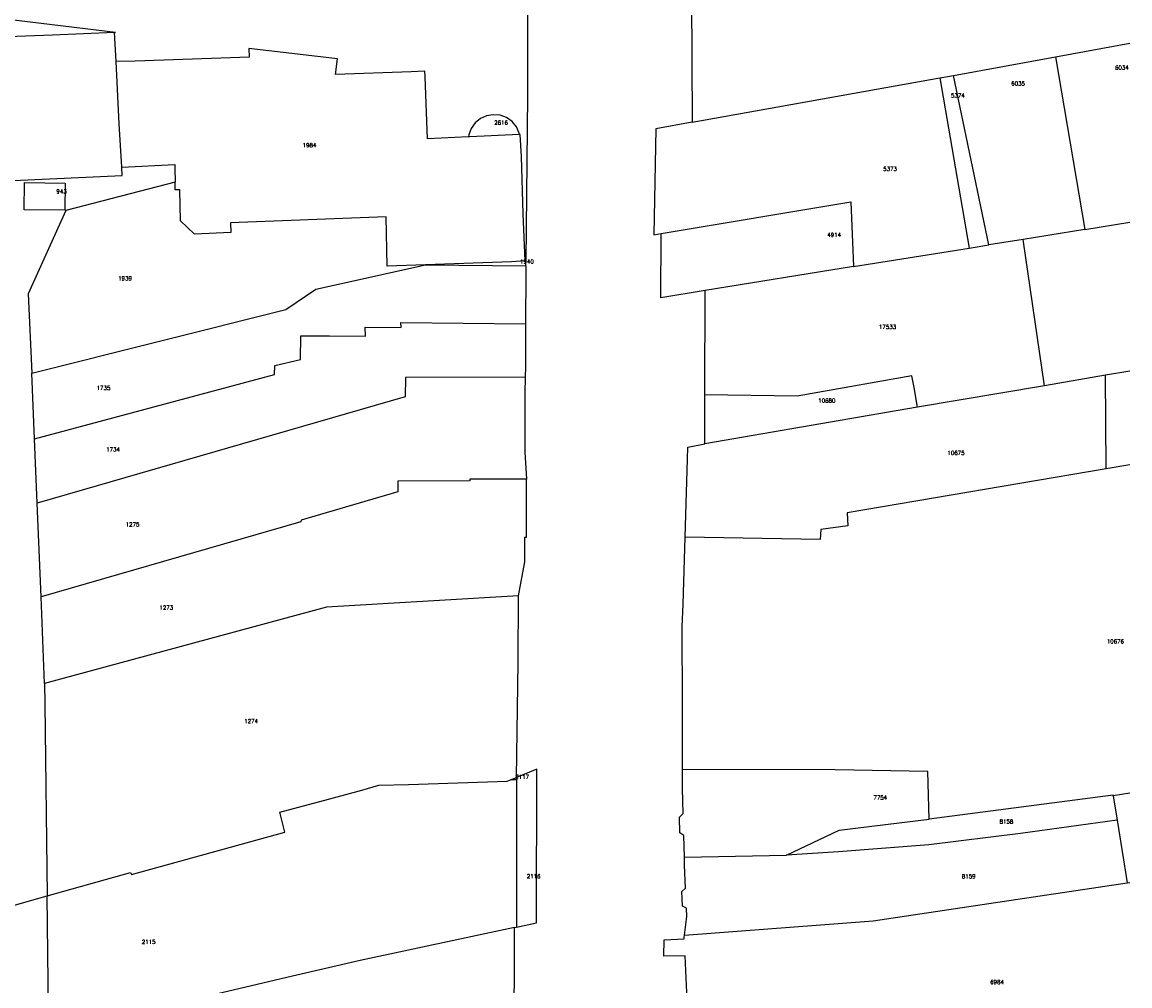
# Model space of a CAD drawing. Header units: metres. Extents: x 256352 to 256907, y 533293 to 533854.
# Tile 14 of 15: x 256769 to 256907, y 533638 to 533759. Entities that reach past the tile are written whole.
import ezdxf
from ezdxf.lldxf.tags import DXFTag

# ---------------------------------------------------------------- set-up
doc = ezdxf.new("R2010")
doc.units = ezdxf.units.M
doc.header["$LTSCALE"] = 0.5
doc.layers.add('BRK Perceelnummers', color=150, linetype='Continuous', lineweight=20)
doc.layers.add('BRK Perceelsgrenzen', color=150, linetype='KG-KADASTRAAL-SO')
doc.styles.get("Standard").update_dxf_attribs({"font": 'txt.shx'})
tags = doc.linetypes.add('KG-KADASTRAAL-SO', pattern='A,5.5,-2,["K",Standard,S=1.8,R=0,X=0,Y=-0.9],-2,5.5,-2,[5,NLCS.SHX,S=0.75,R=0,X=0,Y=0],-2', length=19).pattern_tags.tags
tags[6] = DXFTag(74, 10)

msp = doc.modelspace()

# ---------------------------------------------------------------- linework, layer by layer
at = {"layer": 'BRK Perceelsgrenzen'}
for p, q in [((256852.474, 533781.503), (256852.639, 533746.12)), ((256780.724, 533753.717), (256780.534, 533757.339)), ((256898.01, 533754.3), (256907.272, 533755.985)), ((256885.279, 533751.983), (256898.01, 533754.3)), ((256898.01, 533754.3), (256901.654, 533732.731)), ((256852.639, 533746.12), (256883.552, 533751.673)), ((256883.552, 533751.673), (256885.279, 533751.983)), ((256883.552, 533751.673), (256887.232, 533730.418)), ((256889.661, 533730.807), (256885.279, 533751.983)), ((256901.654, 533732.731), (256893.946, 533731.495)), ((256872.775, 533728.099), (256887.232, 533730.418)), ((256887.232, 533730.418), (256889.661, 533730.807)), ((256896.631, 533713.23), (256893.946, 533731.495)), ((256819.365, 533728.329), (256831.879, 533728.206)), ((256831.885, 533728.805), (256831.783, 533728.799)), ((256831.879, 533728.206), (256831.885, 533728.805)), ((256872.775, 533728.099), (256854.272, 533725.131)), ((256854.235, 533712.093), (256854.272, 533725.131)), ((256770.554, 533706.578), (256770.198, 533714.782)), ((256904.246, 533714.526), (256896.631, 533713.23)), ((256904.312, 533702.847), (256904.246, 533714.526)), ((256854.217, 533705.946), (256854.235, 533712.093)), ((256880.788, 533710.536), (256854.217, 533705.946)), ((256770.903, 533698.559), (256770.554, 533706.578)), ((256907.272, 533703.36), (256904.312, 533702.847)), ((256771.364, 533686.872), (256770.903, 533698.559)), ((256771.793, 533676.019), (256771.364, 533686.872)), ((256829.947, 533663.991), (256830.705, 533664.304)), ((256830.699, 533663.993), (256829.947, 533663.991)), ((256830.705, 533664.304), (256830.699, 533663.993)), ((256830.699, 533663.993), (256830.726, 533645.616)), ((256905.202, 533662.014), (256905.691, 533658.958)), ((256905.691, 533658.958), (256906.944, 533651.134)), ((256851.673, 533654.342), (256864.396, 533654.609)), ((256772.341, 533632.28), (256772.134, 533649.515))]:
    msp.add_line(p, q, dxfattribs=at)
for points in [[(256832.29, 533853.459), (256832.34, 533852.365), (256832.323, 533837.601), (256834.433, 533838.235), (256834.331, 533818.242), (256832.155, 533818.041), (256832.169, 533800.304), (256834.137, 533800.867), (256834.119, 533786.076), (256832.059, 533785.365), (256832.09, 533749.422), (256831.885, 533728.805)], [(256780.534, 533757.339), (256780.678, 533757.345), (256757.599, 533760.122), (256737.949, 533762.473)], [(256780.534, 533757.339), (256772.811, 533757.003), (256764.919, 533756.697), (256752.506, 533756.297), (256734.969, 533755.549), (256735.038, 533753.123), (256732.548, 533753.029), (256733.325, 533733.205), (256768.052, 533734.352), (256767.903, 533738.863), (256781.502, 533739.477), (256781.442, 533740.526)], [(256824.733, 533744.307), (256819.586, 533744.071), (256819.335, 533751.797), (256819.289, 533752.522), (256817.585, 533752.435), (256808.118, 533752.092), (256808.379, 533754.029), (256797.315, 533755.347), (256797.365, 533754.242), (256790.274, 533754.018), (256783.121, 533753.758), (256780.724, 533753.717)], [(256781.442, 533740.526), (256781.134, 533745.922), (256780.724, 533753.717)], [(256831.095, 533744.576), (256831.065, 533744.782), (256830.706, 533745.566), (256830.162, 533746.206), (256829.476, 533746.714), (256828.678, 533746.994), (256827.822, 533747.065), (256826.988, 533746.926), (256826.23, 533746.579), (256825.557, 533746.041), (256825.048, 533745.354), (256824.769, 533744.553), (256824.733, 533744.307)], [(256852.639, 533746.12), (256848.106, 533745.317), (256847.877, 533732.058), (256848.788, 533732.223)], [(256831.095, 533744.576), (256824.873, 533744.313), (256824.733, 533744.307)], [(256831.783, 533728.799), (256831.54, 533734.695), (256831.327, 533741.848), (256831.188, 533744.58), (256831.095, 533744.576)], [(256781.442, 533740.526), (256788.075, 533740.854), (256788.049, 533740.36), (256788.09, 533738.638)], [(256769.262, 533735.195), (256769.307, 533738.602), (256774.396, 533738.529), (256774.352, 533735.134), (256769.262, 533735.195)], [(256788.09, 533738.638), (256774.481, 533735.125), (256769.766, 533724.713), (256770.198, 533714.782)], [(256819.365, 533728.329), (256814.576, 533728.17), (256814.431, 533734.309), (256795, 533733.579), (256795.047, 533732.347), (256790.536, 533732.163), (256788.785, 533733.818), (256788.699, 533737.704), (256788.114, 533737.681), (256788.09, 533738.638)], [(256848.788, 533732.223), (256872.43, 533736.19), (256872.775, 533728.099)], [(256901.654, 533732.731), (256907.272, 533733.632)], [(256854.272, 533725.131), (256848.751, 533724.211), (256848.788, 533732.223)], [(256893.946, 533731.495), (256893.418, 533731.41), (256889.661, 533730.807)], [(256770.198, 533714.782), (256801.918, 533722.761), (256805.672, 533725.299), (256819.365, 533728.329)], [(256831.783, 533728.799), (256830.104, 533728.686), (256819.365, 533728.329)], [(256831.879, 533728.206), (256831.87, 533727.273), (256831.842, 533720.968)], [(256770.554, 533706.578), (256800.528, 533714.637), (256800.533, 533715.736), (256803.767, 533716.487), (256803.78, 533719.463), (256807.368, 533719.447), (256811.856, 533719.413), (256811.808, 533720.544), (256816.299, 533720.474), (256816.288, 533721.108), (256831.842, 533720.968)], [(256831.842, 533720.968), (256831.819, 533715.611), (256831.794, 533714.296)], [(256907.272, 533715.051), (256904.246, 533714.526)], [(256831.794, 533714.296), (256816.851, 533714.24), (256816.823, 533711.843), (256770.903, 533698.559)], [(256831.794, 533714.296), (256831.757, 533712.356), (256831.773, 533704.928), (256831.965, 533701.54)], [(256880.788, 533710.536), (256880.361, 533713.004), (256880.078, 533714.451), (256865.734, 533711.904), (256854.235, 533712.093)], [(256896.631, 533713.23), (256896.359, 533713.184), (256880.788, 533710.536)], [(256851.761, 533694.324), (256852.04, 533704.038), (256852.116, 533705.534), (256854.217, 533705.946)], [(256904.312, 533702.847), (256871.997, 533697.331), (256872.058, 533695.72), (256868.689, 533695.264), (256868.618, 533694.019), (256851.761, 533694.324)], [(256831.965, 533701.54), (256824.9, 533701.54), (256824.9, 533701.326), (256815.907, 533701.325), (256815.907, 533699.954), (256803.828, 533696.448), (256803.782, 533696.234), (256771.364, 533686.872)], [(256830.969, 533686.986), (256831.737, 533691.227), (256831.736, 533694.328), (256831.965, 533694.328), (256831.965, 533701.54)], [(256851.424, 533665.292), (256851.446, 533673.439), (256851.383, 533683.126), (256851.508, 533685.959), (256851.761, 533694.324)], [(256830.969, 533686.986), (256821.106, 533686.39), (256806.998, 533685.561), (256771.793, 533676.019)], [(256830.705, 533664.304), (256830.921, 533678.671), (256830.969, 533686.986)], [(256771.793, 533676.019), (256771.846, 533673.479), (256772.134, 533649.515)], [(256830.726, 533645.616), (256833.226, 533646.165), (256833.239, 533665.344), (256830.705, 533664.304)], [(256851.673, 533654.342), (256851.606, 533657.061), (256851.108, 533657.379), (256851.061, 533659.336), (256851.529, 533659.793), (256851.454, 533662.938), (256851.424, 533665.292)], [(256882.243, 533659.1), (256882.043, 533665.052), (256870.489, 533665.263), (256851.424, 533665.292)], [(256772.134, 533649.515), (256782.548, 533652.447), (256782.642, 533652.166), (256801.793, 533657.46), (256801.156, 533659.989), (256807.874, 533661.748), (256811.412, 533662.707), (256813.546, 533663.331), (256817.243, 533663.424), (256829.537, 533663.821), (256829.947, 533663.991)], [(256905.202, 533662.014), (256905.188, 533662.103), (256882.243, 533659.1)], [(256907.272, 533662.333), (256905.202, 533662.014)], [(256864.396, 533654.609), (256870.991, 533657.741), (256882.243, 533659.1)], [(256905.691, 533658.958), (256893.604, 533657.312), (256882.2, 533655.9), (256870.915, 533655.035), (256864.396, 533654.609)], [(256851.676, 533644.6), (256851.984, 533646.954), (256851.944, 533647.987), (256851.417, 533648.246), (256851.347, 533650.06), (256851.81, 533650.473), (256851.698, 533653.36), (256851.673, 533654.342)], [(256851.676, 533644.6), (256875.24, 533646.402), (256888.857, 533648.443), (256906.944, 533651.134)], [(256906.944, 533651.134), (256907.272, 533651.182)], [(256734.388, 533638.913), (256753.95, 533644.376), (256772.134, 533649.515)], [(256830.472, 533645.56), (256811.206, 533641.445), (256802.758, 533639.481), (256789.536, 533636.376), (256772.341, 533632.28)], [(256830.369, 533627.111), (256830.433, 533630.283), (256830.472, 533645.56)], [(256830.472, 533645.56), (256830.661, 533645.602), (256830.726, 533645.616)], [(256851.937, 533628.997), (256852.12, 533634.706), (256851.754, 533642.047), (256849.091, 533641.968), (256849.164, 533644.025), (256851.649, 533644.139), (256851.642, 533644.34), (256851.676, 533644.6)]]:
    msp.add_lwpolyline(points, dxfattribs=at)

# ---------------------------------------------------------------- texts
at = {"layer": 'BRK Perceelnummers'}
for s, p in [('6034', (256905.419, 533752.693)), ('6035', (256892.468, 533750.707)), ('5374', (256884.945, 533749.225)), ('2616', (256827.928, 533745.83)), ('1984', (256804.017, 533743.016)), ('5373', (256876.491, 533740.051)), ('943', (256773.285, 533737.245)), ('4914', (256869.507, 533731.805)), ('1940', (256831.155, 533728.475)), ('1939', (256780.991, 533726.375)), ('17533', (256875.956, 533720.315)), ('1735', (256778.307, 533712.691)), ('10680', (256868.375, 533711.113)), ('1734', (256779.498, 533705.02)), ('10675', (256884.501, 533704.579)), ('1275', (256781.931, 533695.655)), ('1273', (256786.143, 533685.258)), ('10676', (256904.398, 533681.041)), ('1274', (256796.732, 533671.083)), ('2117', (256830.565, 533664.115)), ('7754', (256875.268, 533661.534)), ('8158', (256891.014, 533658.545)), ('2116', (256831.995, 533651.715)), ('8159', (256886.301, 533651.702)), ('2115', (256783.944, 533643.527)), ('6984', (256889.836, 533638.504))]:
    msp.add_text(s, height=0.5, dxfattribs=at).set_placement(p)

doc.saveas('drawing.dxf')
